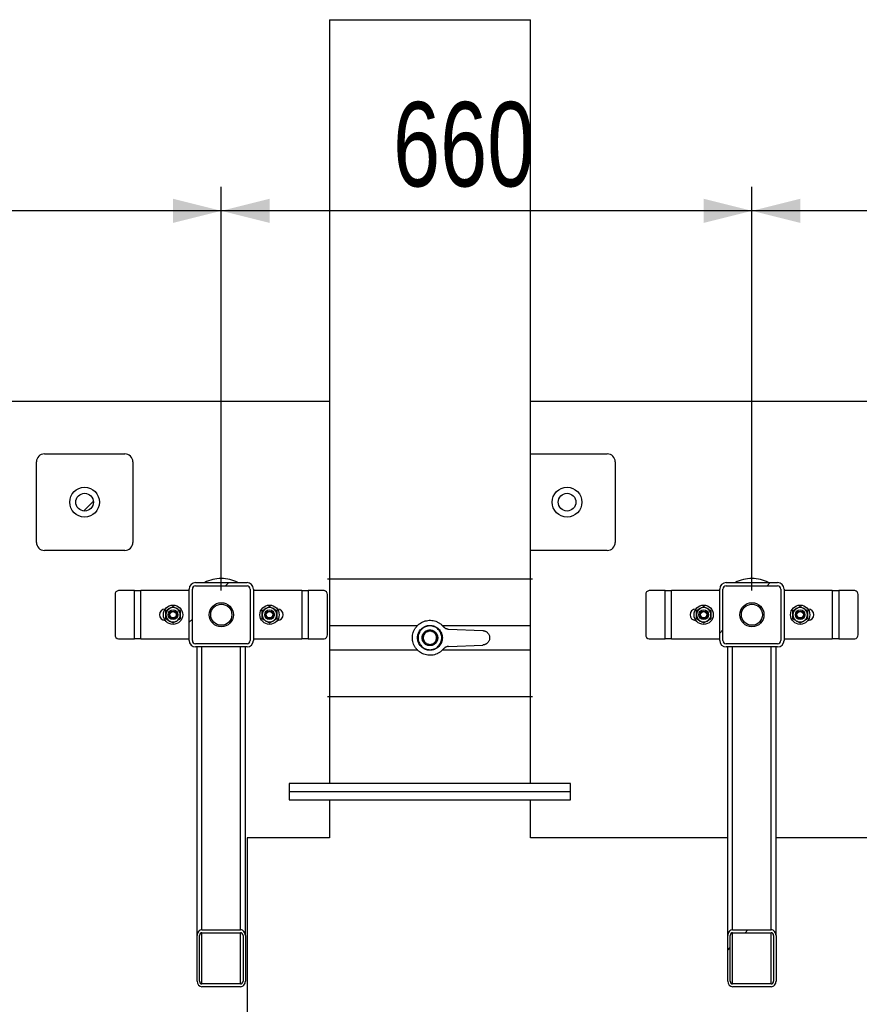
# Model space of a CAD drawing. Header units: millimetres. Extents: x 5 to 589, y 5 to 450.
# Tile 23 of 91: x 350 to 385, y 121 to 162. Entities that reach past the tile are written whole.
import ezdxf

# ---------------------------------------------------------------- set-up
doc = ezdxf.new("R2010")
doc.units = ezdxf.units.MM
doc.layers.add('COTES', color=1, linetype='Continuous')
doc.layers.add('TRAIT-FINS', color=9, linetype='Continuous')
doc.layers.add('TRAIT-FORT', color=4, linetype='Continuous', lineweight=25)
doc.styles.add('SLDTEXTSTYLE0', font='TXT', dxfattribs={"width": 0.75})
doc.dimstyles.new('SLDDIMSTYLE1', dxfattribs={"dimtxt": 3.5, "dimasz": 2, "dimexe": 0, "dimexo": 0.0625, "dimgap": 0.875, "dimtad": 1, "dimlfac": 30, "dimrnd": 1e-09, "dimzin": 12, "dimdsep": 46, "dimtxsty": 'SLDTEXTSTYLE0', "dimsah": 1, "dimcen": 0.09, "dimadec": 0, "dimazin": 3, "dimtfac": 1, "dimtofl": 0, "dimtmove": 0, "dimatfit": 3, "dimfxl": 1, "dimfrac": 2, "dimtolj": 1, "dimtzin": 12, "dimarcsym": 0})
pattern_1 = [(45, (0, 0), (-13.4704, 13.4704), []), (45, (4.49, 2e-323), (-13.4704, 13.4704), []), (45, (8.98, 4e-323), (-13.4704, 13.4704), []), (45, (13.47, 6e-323), (-13.4704, 13.4704), [])]

# ---------------------------------------------------------------- blocks, each defined once
blk = doc.blocks.new('_D_16')
at = {"layer": 'COTES', "color": 1, "transparency": 16777216}
for p, q in [((328.638, 138.266), (328.638, 155.01)), ((358.305, 138.266), (358.305, 155.01)), ((358.305, 154.01), (328.638, 154.01))]:
    blk.add_line(p, q, dxfattribs=at)
for points in [[(328.638, 154.01), (330.638, 153.51), (330.638, 154.51)], [(358.305, 154.01), (356.305, 154.51), (356.305, 153.51)]]:
    blk.add_solid(points, dxfattribs=at)
at = {"layer": 'COTES', "color": 1, "transparency": 16777216, "insert": (339.592, 158.522), "char_height": 3.5, "attachment_point": 1, "style": 'SLDTEXTSTYLE0'}
blk.add_mtext('890', dxfattribs=at)
blk = doc.blocks.new('_D_17')
at = {"layer": 'COTES', "color": 1, "transparency": 16777216}
for p, q in [((358.305, 138.266), (358.305, 155.01)), ((380.305, 138.266), (380.305, 155.01)), ((380.305, 154.01), (358.305, 154.01))]:
    blk.add_line(p, q, dxfattribs=at)
for points in [[(358.305, 154.01), (360.305, 153.51), (360.305, 154.51)], [(380.305, 154.01), (378.305, 154.51), (378.305, 153.51)]]:
    blk.add_solid(points, dxfattribs=at)
at = {"layer": 'COTES', "color": 1, "transparency": 16777216, "insert": (365.426, 158.522), "char_height": 3.5, "attachment_point": 1, "style": 'SLDTEXTSTYLE0'}
blk.add_mtext('660', dxfattribs=at)
blk = doc.blocks.new('_D_18')
at = {"layer": 'COTES', "color": 1, "transparency": 16777216}
for p, q in [((380.305, 138.266), (380.305, 155.01)), ((398.638, 139.433), (398.638, 155.01)), ((398.638, 154.01), (380.305, 154.01))]:
    blk.add_line(p, q, dxfattribs=at)
for points in [[(380.305, 154.01), (382.305, 153.51), (382.305, 154.51)], [(398.638, 154.01), (396.638, 154.51), (396.638, 153.51)]]:
    blk.add_solid(points, dxfattribs=at)
at = {"layer": 'COTES', "color": 1, "transparency": 16777216, "insert": (385.592, 158.522), "char_height": 3.5, "attachment_point": 1, "style": 'SLDTEXTSTYLE0'}
blk.add_mtext('550', dxfattribs=at)

msp = doc.modelspace()

# ---------------------------------------------------------------- hatches: boundary and pattern name
at = {"layer": 'TRAIT-FINS'}
h = msp.add_hatch(dxfattribs=at)
h.set_pattern_fill('ANSI31', color=9, style=0)
edge = h.paths.add_edge_path(flags=0)
edge.add_arc((352.63808, 141.93261), 0.36667, 0, 360)
h = msp.add_hatch(dxfattribs=at)
h.set_pattern_fill('ANSI31', color=9, style=0)
edge = h.paths.add_edge_path(flags=0)
edge.add_arc((352.63808, 141.93261), 0.36667, 0, 360)
h = msp.add_hatch(dxfattribs=at)
h.set_pattern_fill('ANSI31', color=9, style=0)
edge = h.paths.add_edge_path(flags=0)
edge.add_arc((372.63808, 141.93261), 0.36667, 0, 360)
h = msp.add_hatch(dxfattribs=at)
h.set_pattern_fill('ANSI31', color=9, style=0)
edge = h.paths.add_edge_path(flags=0)
edge.add_arc((372.63808, 141.93261), 0.36667, 0, 360)
h = msp.add_hatch(dxfattribs=at)
h.set_pattern_fill('DIN 201 ACIER ET FONTE', color=9, style=0, pattern_type=2)
h.set_pattern_definition(pattern_1)
edge = h.paths.add_edge_path(flags=0)
edge.add_arc((357.23808, 138.33261), 0.26667, 90, 180)
edge.add_line((356.97142, 138.33261), (356.97142, 136.19927))
edge.add_arc((357.23808, 136.19927), 0.26667, 180, 270)
edge.add_line((357.23808, 135.93261), (359.37142, 135.93261))
edge.add_arc((359.37142, 136.19927), 0.26667, 270, 360)
edge.add_line((359.63808, 136.19927), (359.63808, 138.33261))
edge.add_arc((359.37142, 138.33261), 0.26667, 0, 90)
edge.add_line((359.37142, 138.59927), (357.23808, 138.59927))
edge = h.paths.add_edge_path(flags=0)
edge.add_line((357.10475, 136.19927), (357.10475, 138.33261))
edge.add_arc((357.23808, 138.33261), 0.13333, 90, 180, ccw=False)
edge.add_line((357.23808, 138.46594), (359.37142, 138.46594))
edge.add_arc((359.37142, 138.33261), 0.13333, 0, 90, ccw=False)
edge.add_line((359.50475, 138.33261), (359.50475, 136.19927))
edge.add_arc((359.37142, 136.19927), 0.13333, 270, 360, ccw=False)
edge.add_line((359.37142, 136.06594), (357.23808, 136.06594))
edge.add_arc((357.23808, 136.19927), 0.13333, 180, 270, ccw=False)
h = msp.add_hatch(dxfattribs=at)
h.set_pattern_fill('DIN 201 ACIER ET FONTE', color=9, style=0, pattern_type=2)
h.set_pattern_definition(pattern_1)
edge = h.paths.add_edge_path(flags=0)
edge.add_arc((379.23808, 138.33261), 0.26667, 90, 180)
edge.add_line((378.97142, 138.33261), (378.97142, 136.19927))
edge.add_arc((379.23808, 136.19927), 0.26667, 180, 270)
edge.add_line((379.23808, 135.93261), (381.37142, 135.93261))
edge.add_arc((381.37142, 136.19927), 0.26667, 270, 360)
edge.add_line((381.63808, 136.19927), (381.63808, 138.33261))
edge.add_arc((381.37142, 138.33261), 0.26667, 0, 90)
edge.add_line((381.37142, 138.59927), (379.23808, 138.59927))
edge = h.paths.add_edge_path(flags=0)
edge.add_line((379.10475, 136.19927), (379.10475, 138.33261))
edge.add_arc((379.23808, 138.33261), 0.13333, 90, 180, ccw=False)
edge.add_line((379.23808, 138.46594), (381.37142, 138.46594))
edge.add_arc((381.37142, 138.33261), 0.13333, 0, 90, ccw=False)
edge.add_line((381.50475, 138.33261), (381.50475, 136.19927))
edge.add_arc((381.37142, 136.19927), 0.13333, 270, 360, ccw=False)
edge.add_line((381.37142, 136.06594), (379.23808, 136.06594))
edge.add_arc((379.23808, 136.19927), 0.13333, 180, 270, ccw=False)
h = msp.add_hatch(dxfattribs=at)
h.set_pattern_fill('DIN 201 ACIER ET FONTE', color=9, style=0, pattern_type=2)
h.set_pattern_definition(pattern_1)
edge = h.paths.add_edge_path(flags=0)
edge.add_ellipse((357.50475, 122.08093), major_axis=(0, 0.23584), ratio=0.8480481, start_angle=90, end_angle=180)
edge.add_line((357.50475, 121.8451), (359.10475, 121.8451))
edge.add_ellipse((359.10475, 122.08093), major_axis=(0, 0.23584), ratio=0.8480481, start_angle=180, end_angle=270)
edge.add_line((359.30475, 122.08093), (359.30475, 123.96762))
edge.add_ellipse((359.10475, 123.96762), major_axis=(0, 0.23584), ratio=0.8480481, start_angle=270, end_angle=360)
edge.add_line((359.10475, 124.20346), (357.50475, 124.20346))
edge.add_ellipse((357.50475, 123.96762), major_axis=(0, 0.23584), ratio=0.8480481, start_angle=360, end_angle=450)
edge.add_line((357.30475, 123.96762), (357.30475, 122.08093))
edge = h.paths.add_edge_path(flags=0)
edge.add_line((359.20475, 123.96762), (359.20475, 122.08093))
edge.add_ellipse((359.10475, 122.08093), major_axis=(0, 0.11792), ratio=0.8480481, start_angle=180, end_angle=270, ccw=False)
edge.add_line((359.10475, 121.96302), (357.50475, 121.96302))
edge.add_ellipse((357.50475, 122.08093), major_axis=(0, 0.11792), ratio=0.8480481, start_angle=90, end_angle=180, ccw=False)
edge.add_line((357.40475, 122.08093), (357.40475, 123.96762))
edge.add_ellipse((357.50475, 123.96762), major_axis=(0, 0.11792), ratio=0.8480481, start_angle=0, end_angle=90, ccw=False)
edge.add_line((357.50475, 124.08554), (359.10475, 124.08554))
edge.add_ellipse((359.10475, 123.96762), major_axis=(0, 0.11792), ratio=0.8480481, start_angle=270, end_angle=360, ccw=False)
h = msp.add_hatch(dxfattribs=at)
h.set_pattern_fill('DIN 201 ACIER ET FONTE', color=9, style=0, pattern_type=2)
h.set_pattern_definition(pattern_1)
edge = h.paths.add_edge_path(flags=0)
edge.add_ellipse((379.50475, 122.08093), major_axis=(0, 0.23584), ratio=0.8480481, start_angle=90, end_angle=180)
edge.add_line((379.50475, 121.8451), (381.10475, 121.8451))
edge.add_ellipse((381.10475, 122.08093), major_axis=(0, 0.23584), ratio=0.8480481, start_angle=180, end_angle=270)
edge.add_line((381.30475, 122.08093), (381.30475, 123.96762))
edge.add_ellipse((381.10475, 123.96762), major_axis=(0, 0.23584), ratio=0.8480481, start_angle=270, end_angle=360)
edge.add_line((381.10475, 124.20346), (379.50475, 124.20346))
edge.add_ellipse((379.50475, 123.96762), major_axis=(0, 0.23584), ratio=0.8480481, start_angle=360, end_angle=450)
edge.add_line((379.30475, 123.96762), (379.30475, 122.08093))
edge = h.paths.add_edge_path(flags=0)
edge.add_line((381.20475, 123.96762), (381.20475, 122.08093))
edge.add_ellipse((381.10475, 122.08093), major_axis=(0, 0.11792), ratio=0.8480481, start_angle=180, end_angle=270, ccw=False)
edge.add_line((381.10475, 121.96302), (379.50475, 121.96302))
edge.add_ellipse((379.50475, 122.08093), major_axis=(0, 0.11792), ratio=0.8480481, start_angle=90, end_angle=180, ccw=False)
edge.add_line((379.40475, 122.08093), (379.40475, 123.96762))
edge.add_ellipse((379.50475, 123.96762), major_axis=(0, 0.11792), ratio=0.8480481, start_angle=0, end_angle=90, ccw=False)
edge.add_line((379.50475, 124.08554), (381.10475, 124.08554))
edge.add_ellipse((381.10475, 123.96762), major_axis=(0, 0.11792), ratio=0.8480481, start_angle=270, end_angle=360, ccw=False)

# ---------------------------------------------------------------- linework, layer by layer
at = {"layer": 'TRAIT-FORT', "color": 4, "linetype": 'Continuous', "lineweight": 25}
for p, q in [((362.78808, 161.93261), (362.78808, 130.26594)), ((362.78808, 161.93261), (371.12141, 161.93261)), ((371.12141, 130.26594), (371.12141, 161.93261)), ((362.78808, 146.1035), (311.97808, 146.1035)), ((396.49041, 146.1035), (371.12141, 146.1035)), ((350.97142, 143.93261), (354.30475, 143.93261)), ((371.12141, 143.93261), (374.30475, 143.93261)), ((350.63808, 140.26594), (350.63808, 143.59927)), ((354.63808, 143.59927), (354.63808, 140.26594)), ((374.63808, 143.59927), (374.63808, 140.26594)), ((354.30475, 139.93261), (350.97142, 139.93261)), ((374.30475, 139.93261), (371.12141, 139.93261)), ((357.23808, 138.59927), (359.37142, 138.59927)), ((357.23808, 138.46594), (359.37142, 138.46594)), ((379.23808, 138.59927), (381.37142, 138.59927)), ((379.23808, 138.46594), (381.37142, 138.46594)), ((353.9006, 138.09927), (353.9006, 136.43261)), ((354.70475, 138.26594), (354.04494, 138.26594)), ((354.70475, 136.26594), (354.70475, 138.26594)), ((354.70475, 138.26594), (354.97142, 138.26594)), ((354.97142, 136.26594), (354.97142, 138.26594)), ((356.97142, 138.26594), (354.97142, 138.26594)), ((356.97142, 136.19927), (356.97142, 138.33261)), ((357.10475, 136.19927), (357.10475, 138.33261)), ((359.50475, 138.33261), (359.50475, 136.19927)), ((359.63808, 138.33261), (359.63808, 136.19927)), ((361.63808, 138.26594), (359.63808, 138.26594)), ((361.63808, 138.26594), (361.63808, 136.26594)), ((361.63808, 138.26594), (361.90475, 138.26594)), ((361.90475, 138.26594), (361.90475, 136.26594)), ((362.56456, 138.26594), (361.90475, 138.26594)), ((362.70889, 136.43261), (362.70889, 138.09927)), ((375.9006, 138.09927), (375.9006, 136.43261)), ((376.70475, 138.26594), (376.04494, 138.26594)), ((376.70475, 136.26594), (376.70475, 138.26594)), ((376.70475, 138.26594), (376.97142, 138.26594)), ((376.97142, 136.26594), (376.97142, 138.26594)), ((378.97142, 138.26594), (376.97142, 138.26594)), ((378.97142, 136.19927), (378.97142, 138.33261)), ((379.10475, 136.19927), (379.10475, 138.33261)), ((381.50475, 138.33261), (381.50475, 136.19927)), ((381.63808, 138.33261), (381.63808, 136.19927)), ((383.63808, 138.26594), (381.63808, 138.26594)), ((383.63808, 138.26594), (383.63808, 136.26594)), ((383.63808, 138.26594), (383.90475, 138.26594)), ((383.90475, 138.26594), (383.90475, 136.26594)), ((384.56456, 138.26594), (383.90475, 138.26594)), ((384.70889, 136.43261), (384.70889, 138.09927)), ((355.97986, 137.49927), (355.97142, 137.49927)), ((360.63808, 137.49927), (360.62964, 137.49927)), ((377.97986, 137.49927), (377.97142, 137.49927)), ((382.63808, 137.49927), (382.62964, 137.49927)), ((355.97142, 137.03261), (355.97986, 137.03261)), ((360.62964, 137.03261), (360.63808, 137.03261)), ((377.97142, 137.03261), (377.97986, 137.03261)), ((382.62964, 137.03261), (382.63808, 137.03261)), ((366.66898, 136.39317), (366.69564, 136.39317)), ((367.21385, 136.39317), (367.24052, 136.39317)), ((367.72575, 136.67051), (369.14264, 136.60956)), ((354.04494, 136.26594), (354.70475, 136.26594)), ((354.97142, 136.26594), (354.70475, 136.26594)), ((354.97142, 136.26594), (356.97142, 136.26594)), ((359.37142, 136.06594), (357.23808, 136.06594)), ((359.37142, 135.93261), (357.23808, 135.93261)), ((357.30475, 123.96762), (357.30475, 135.93261)), ((357.50475, 124.20346), (357.50475, 135.93261)), ((359.10475, 124.20346), (359.10475, 135.93261)), ((359.30475, 123.96762), (359.30475, 135.93261)), ((359.63808, 136.26594), (361.63808, 136.26594)), ((361.90475, 136.26594), (361.63808, 136.26594)), ((361.90475, 136.26594), (362.56456, 136.26594)), ((366.69564, 136.2265), (366.66898, 136.2265)), ((367.24052, 136.2265), (367.21385, 136.2265)), ((367.72575, 135.94915), (369.14264, 136.01011)), ((376.04494, 136.26594), (376.70475, 136.26594)), ((376.97142, 136.26594), (376.70475, 136.26594)), ((376.97142, 136.26594), (378.97142, 136.26594)), ((381.37142, 136.06594), (379.23808, 136.06594)), ((381.37142, 135.93261), (379.23808, 135.93261)), ((379.30475, 123.96762), (379.30475, 135.93261)), ((379.50475, 124.20346), (379.50475, 135.93261)), ((381.10475, 124.20346), (381.10475, 135.93261)), ((381.30475, 123.96762), (381.30475, 135.93261)), ((381.63808, 136.26594), (383.63808, 136.26594)), ((383.90475, 136.26594), (383.63808, 136.26594)), ((383.90475, 136.26594), (384.56456, 136.26594)), ((361.12141, 130.26594), (361.12141, 129.93261)), ((366.95475, 130.26594), (361.12141, 130.26594)), ((372.78808, 130.26594), (366.95475, 130.26594)), ((372.78808, 129.93261), (372.78808, 130.26594)), ((361.12141, 129.93261), (361.12141, 129.59927)), ((361.12141, 129.93261), (366.95475, 129.93261)), ((366.95475, 129.93261), (372.78808, 129.93261)), ((372.78808, 129.59927), (372.78808, 129.93261)), ((361.12141, 129.59927), (366.95475, 129.59927)), ((362.78808, 129.59927), (362.78808, 128.01594)), ((366.95475, 129.59927), (372.78808, 129.59927)), ((371.12141, 128.01594), (371.12141, 129.59927)), ((362.78808, 128.01594), (359.37141, 128.01594)), ((359.37141, 128.01594), (359.37141, 116.18261)), ((379.30475, 128.01594), (371.12141, 128.01594)), ((397.63808, 128.01594), (381.30475, 128.01594)), ((357.50475, 124.20346), (359.10475, 124.20346)), ((357.50475, 124.08554), (359.10475, 124.08554)), ((357.50475, 121.96302), (357.50475, 124.08554)), ((359.10475, 121.96302), (359.10475, 124.08554)), ((379.50475, 124.20346), (381.10475, 124.20346)), ((379.50475, 124.08554), (381.10475, 124.08554)), ((379.50475, 121.96302), (379.50475, 124.08554)), ((381.10475, 121.96302), (381.10475, 124.08554)), ((357.30475, 122.08093), (357.30475, 123.96762)), ((357.40475, 122.08093), (357.40475, 123.96762)), ((359.20475, 123.96762), (359.20475, 122.08093)), ((359.30475, 123.96762), (359.30475, 122.08093)), ((379.30475, 122.08093), (379.30475, 123.96762)), ((379.40475, 122.08093), (379.40475, 123.96762)), ((381.20475, 123.96762), (381.20475, 122.08093)), ((381.30475, 123.96762), (381.30475, 122.08093)), ((359.10475, 121.96302), (357.50475, 121.96302)), ((359.10475, 121.8451), (357.50475, 121.8451)), ((381.10475, 121.96302), (379.50475, 121.96302)), ((381.10475, 121.8451), (379.50475, 121.8451))]:
    msp.add_line(p, q, dxfattribs=at)
for centre, radius in [((352.63808, 141.93261), 0.61667), ((372.63808, 141.93261), 0.61667), ((352.63808, 141.93261), 0.36667), ((372.63808, 141.93261), 0.36667), ((356.30475, 137.26594), 0.4), ((358.30475, 137.26594), 0.5), ((358.30475, 137.26594), 0.43685), ((360.30475, 137.26594), 0.4), ((378.30475, 137.26594), 0.4), ((380.30475, 137.26594), 0.5), ((380.30475, 137.26594), 0.43685), ((382.30475, 137.26594), 0.4), ((356.30475, 137.26594), 0.2), ((356.30475, 137.26594), 0.15), ((356.30475, 137.26594), 0.13333), ((360.30475, 137.26594), 0.2), ((360.30475, 137.26594), 0.15), ((360.30475, 137.26594), 0.13333), ((378.30475, 137.26594), 0.2), ((378.30475, 137.26594), 0.15), ((378.30475, 137.26594), 0.13333), ((382.30475, 137.26594), 0.2), ((382.30475, 137.26594), 0.15), ((382.30475, 137.26594), 0.13333)]:
    msp.add_circle(centre, radius, dxfattribs=at)
for centre, radius, start, end in [((350.97142, 143.59927), 0.33333, 90, 180), ((354.30475, 143.59927), 0.33333, 0, 90), ((374.30475, 143.59927), 0.33333, 0, 90), ((350.97142, 140.26594), 0.33333, 180, 270), ((354.30475, 140.26594), 0.33333, 270, 0), ((374.30475, 140.26594), 0.33333, 270, 0), ((357.23808, 138.33261), 0.26667, 90, 180), ((357.23808, 138.33261), 0.13333, 90, 180), ((358.30475, 137.26594), 1.5, 90, 117.266044), ((358.30475, 137.26594), 1.5, 62.733956, 90), ((359.37142, 138.33261), 0.26667, 0, 90), ((359.37142, 138.33261), 0.13333, 0, 90), ((379.23808, 138.33261), 0.26667, 90, 180), ((379.23808, 138.33261), 0.13333, 90, 180), ((380.30475, 137.26594), 1.5, 90, 117.266044), ((380.30475, 137.26594), 1.5, 62.733956, 90), ((381.37142, 138.33261), 0.26667, 0, 90), ((381.37142, 138.33261), 0.13333, 0, 90), ((354.05697, 138.10969), 0.15671, 94.40195, 183.811261), ((362.55253, 138.10969), 0.15671, 356.188739, 85.59805), ((376.05697, 138.10969), 0.15671, 94.40195, 183.811261), ((384.55253, 138.10969), 0.15671, 356.188739, 85.59805), ((356.30475, 137.26594), 0.3, 60, 120), ((360.30475, 137.26594), 0.3, 60, 120), ((378.30475, 137.26594), 0.3, 60, 120), ((382.30475, 137.26594), 0.3, 60, 120), ((355.97142, 137.26594), 0.23333, 90, 270), ((356.30475, 137.26594), 0.3, 120, 180), ((356.30475, 137.26594), 0.3, 180, 240), ((356.30475, 137.26594), 0.3, 360, 60), ((356.30475, 137.26594), 0.3, 300, 360), ((360.30475, 137.26594), 0.3, 120, 180), ((360.30475, 137.26594), 0.3, 180, 240), ((360.30475, 137.26594), 0.3, 360, 60), ((360.30475, 137.26594), 0.3, 300, 360), ((360.63808, 137.26594), 0.23333, 270, 90), ((377.97142, 137.26594), 0.23333, 90, 270), ((378.30475, 137.26594), 0.3, 120, 180), ((378.30475, 137.26594), 0.3, 180, 240), ((378.30475, 137.26594), 0.3, 360, 60), ((378.30475, 137.26594), 0.3, 300, 360), ((382.30475, 137.26594), 0.3, 120, 180), ((382.30475, 137.26594), 0.3, 180, 240), ((382.30475, 137.26594), 0.3, 360, 60), ((382.30475, 137.26594), 0.3, 300, 360), ((382.63808, 137.26594), 0.23333, 270, 90), ((356.30475, 137.26594), 0.3, 240, 300), ((360.30475, 137.26594), 0.3, 240, 300), ((378.30475, 137.26594), 0.3, 240, 300), ((382.30475, 137.26594), 0.3, 240, 300), ((354.05697, 136.42219), 0.15671, 176.188739, 265.59805), ((362.55253, 136.42219), 0.15671, 274.40195, 3.811261), ((376.05697, 136.42219), 0.15671, 176.188739, 265.59805), ((384.55253, 136.42219), 0.15671, 274.40195, 3.811261), ((357.23808, 136.19927), 0.26667, 180, 270), ((357.23808, 136.19927), 0.13333, 180, 270), ((359.37142, 136.19927), 0.13333, 270, 0), ((359.37142, 136.19927), 0.26667, 270, 0), ((379.23808, 136.19927), 0.26667, 180, 270), ((379.23808, 136.19927), 0.13333, 180, 270), ((381.37142, 136.19927), 0.26667, 270, 0), ((381.37142, 136.19927), 0.13333, 270, 0)]:
    msp.add_arc(centre, radius, start, end, dxfattribs=at)
for centre, major_axis, start_param, end_param in [((357.50475, 123.96762), (0, 0.23584), 0, 1.57079633), ((357.50475, 123.96762), (0, 0.11792), 0, 1.57079633), ((359.10475, 123.96762), (0, 0.23584), 4.71238898, 6.28318531), ((359.10475, 123.96762), (0, 0.11792), 4.71238898, 6.28318531), ((379.50475, 123.96762), (0, 0.23584), 0, 1.57079633), ((379.50475, 123.96762), (0, 0.11792), 0, 1.57079633), ((381.10475, 123.96762), (0, 0.23584), 4.71238898, 6.28318531), ((381.10475, 123.96762), (0, 0.11792), 4.71238898, 6.28318531), ((357.50475, 122.08093), (0, 0.23584), 1.57079633, 3.14159265), ((357.50475, 122.08093), (0, 0.11792), 1.57079633, 3.14159265), ((359.10475, 122.08093), (0, 0.11792), 3.14159265, 4.71238898), ((359.10475, 122.08093), (0, 0.23584), 3.14159265, 4.71238898), ((379.50475, 122.08093), (0, 0.23584), 1.57079633, 3.14159265), ((379.50475, 122.08093), (0, 0.11792), 1.57079633, 3.14159265), ((381.10475, 122.08093), (0, 0.23584), 3.14159265, 4.71238898), ((381.10475, 122.08093), (0, 0.11792), 3.14159265, 4.71238898)]:
    msp.add_ellipse(centre, major_axis=major_axis, ratio=0.8480481, start_param=start_param, end_param=end_param, dxfattribs=at)
for points, knots in [([(362.70475, 138.75983), (362.70687, 138.75983), (362.71117, 138.75983), (362.74655, 138.75983), (362.80477, 138.75983), (362.88908, 138.75983), (362.99357, 138.75983), (363.11387, 138.75983), (363.24549, 138.75983), (363.4205, 138.75983), (363.64987, 138.75983), (363.91145, 138.75983), (364.16139, 138.75983), (364.38849, 138.75983), (364.62644, 138.75983), (364.87351, 138.75983), (365.12791, 138.75983), (365.42993, 138.75983), (365.78019, 138.75983), (366.17641, 138.75983), (366.56806, 138.75983), (366.92927, 138.75983), (367.26322, 138.75983), (367.57508, 138.75983), (367.89069, 138.75983), (368.20744, 138.75983), (368.50507, 138.75983), (368.78158, 138.75983), (369.03598, 138.75983), (369.32459, 138.75983), (369.63888, 138.75983), (369.92901, 138.75983), (370.16228, 138.75983), (370.34669, 138.75983), (370.51418, 138.75983), (370.664, 138.75983), (370.79561, 138.75983), (370.92705, 138.75983), (371.04599, 138.75983), (371.13991, 138.75983), (371.19088, 138.75983), (371.20933, 138.75983), (371.20475, 138.75983), (371.20475, 138.75983)], [0, 0, 0, 0, 0.02290999, 0.04640284, 0.07044201, 0.09498727, 0.11999344, 0.14126484, 0.1627109, 0.18431945, 0.21707146, 0.24999861, 0.27195271, 0.2938555, 0.31569399, 0.33730136, 0.35874744, 0.38002, 0.41127569, 0.44175765, 0.47136017, 0.49999867, 0.52290999, 0.54640284, 0.57044201, 0.59498727, 0.61999344, 0.64126484, 0.6627109, 0.68431945, 0.71707146, 0.74999861, 0.77195271, 0.7938555, 0.81569399, 0.83730136, 0.85874744, 0.88002, 0.91127569, 0.94175765, 0.97136017, 0.99999867, 1, 1, 1, 1]), ([(356.15475, 137.52575), (356.17592, 137.53797), (356.2188, 137.56273), (356.26859, 137.59147), (356.29692, 137.60783), (356.30475, 137.61235)], [0, 0, 0, 0, 0.413688, 0.83802774, 1, 1, 1, 1]), ([(356.30475, 137.61235), (356.32878, 137.59847), (356.37751, 137.57034), (356.42877, 137.54074), (356.45475, 137.52575)], [0, 0, 0, 0, 0.49324437, 1, 1, 1, 1]), ([(360.15475, 137.52575), (360.17592, 137.53797), (360.2188, 137.56273), (360.26859, 137.59147), (360.29692, 137.60783), (360.30475, 137.61235)], [0, 0, 0, 0, 0.413688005, 0.838027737, 1, 1, 1, 1]), ([(360.30475, 137.61235), (360.32878, 137.59847), (360.37751, 137.57034), (360.42877, 137.54074), (360.45475, 137.52575)], [0, 0, 0, 0, 0.49324437, 1, 1, 1, 1]), ([(378.15475, 137.52575), (378.17592, 137.53797), (378.2188, 137.56273), (378.26859, 137.59147), (378.29692, 137.60783), (378.30475, 137.61235)], [0, 0, 0, 0, 0.413688, 0.83802774, 1, 1, 1, 1]), ([(378.30475, 137.61235), (378.32878, 137.59847), (378.37751, 137.57034), (378.42877, 137.54074), (378.45475, 137.52575)], [0, 0, 0, 0, 0.49324437, 1, 1, 1, 1]), ([(382.15475, 137.52575), (382.17592, 137.53797), (382.2188, 137.56273), (382.26859, 137.59147), (382.29692, 137.60783), (382.30475, 137.61235)], [0, 0, 0, 0, 0.413688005, 0.838027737, 1, 1, 1, 1]), ([(382.30475, 137.61235), (382.32878, 137.59847), (382.37751, 137.57034), (382.42877, 137.54074), (382.45475, 137.52575)], [0, 0, 0, 0, 0.49324437, 1, 1, 1, 1]), ([(356.00475, 137.43914), (356.02878, 137.45302), (356.07751, 137.48115), (356.12877, 137.51075), (356.15475, 137.52575)], [0, 0, 0, 0, 0.49324437, 1, 1, 1, 1]), ([(356.00475, 137.26594), (356.00475, 137.29038), (356.00475, 137.3399), (356.00475, 137.39739), (356.00475, 137.43011), (356.00475, 137.43914)], [0, 0, 0, 0, 0.413688, 0.83802774, 1, 1, 1, 1]), ([(356.00475, 137.09273), (356.00475, 137.12049), (356.00475, 137.17675), (356.00475, 137.23594), (356.00475, 137.26594)], [0, 0, 0, 0, 0.493244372, 1, 1, 1, 1]), ([(356.45475, 137.52575), (356.47592, 137.51352), (356.5188, 137.48876), (356.56859, 137.46002), (356.59692, 137.44366), (356.60475, 137.43914)], [0, 0, 0, 0, 0.413688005, 0.838027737, 1, 1, 1, 1]), ([(356.60475, 137.43914), (356.60475, 137.41139), (356.60475, 137.35513), (356.60475, 137.29593), (356.60475, 137.26594)], [0, 0, 0, 0, 0.493244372, 1, 1, 1, 1]), ([(356.60475, 137.26594), (356.60475, 137.24149), (356.60475, 137.19197), (356.60475, 137.13448), (356.60475, 137.10177), (356.60475, 137.09273)], [0, 0, 0, 0, 0.413688, 0.83802774, 1, 1, 1, 1]), ([(360.00475, 137.43914), (360.02878, 137.45302), (360.07751, 137.48115), (360.12877, 137.51075), (360.15475, 137.52575)], [0, 0, 0, 0, 0.493244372, 1, 1, 1, 1]), ([(360.00475, 137.26594), (360.00475, 137.29038), (360.00475, 137.3399), (360.00475, 137.39739), (360.00475, 137.43011), (360.00475, 137.43914)], [0, 0, 0, 0, 0.413688, 0.83802774, 1, 1, 1, 1]), ([(360.00475, 137.09273), (360.00475, 137.12049), (360.00475, 137.17675), (360.00475, 137.23594), (360.00475, 137.26594)], [0, 0, 0, 0, 0.493244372, 1, 1, 1, 1]), ([(360.45475, 137.52575), (360.47592, 137.51352), (360.5188, 137.48876), (360.56859, 137.46002), (360.59692, 137.44366), (360.60475, 137.43914)], [0, 0, 0, 0, 0.413688, 0.83802774, 1, 1, 1, 1]), ([(360.60475, 137.43914), (360.60475, 137.41139), (360.60475, 137.35513), (360.60475, 137.29593), (360.60475, 137.26594)], [0, 0, 0, 0, 0.493244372, 1, 1, 1, 1]), ([(360.60475, 137.26594), (360.60475, 137.24149), (360.60475, 137.19197), (360.60475, 137.13448), (360.60475, 137.10177), (360.60475, 137.09273)], [0, 0, 0, 0, 0.413688, 0.83802774, 1, 1, 1, 1]), ([(378.00475, 137.43914), (378.02878, 137.45302), (378.07751, 137.48115), (378.12877, 137.51075), (378.15475, 137.52575)], [0, 0, 0, 0, 0.49324437, 1, 1, 1, 1]), ([(378.00475, 137.26594), (378.00475, 137.29038), (378.00475, 137.3399), (378.00475, 137.39739), (378.00475, 137.43011), (378.00475, 137.43914)], [0, 0, 0, 0, 0.413688, 0.83802774, 1, 1, 1, 1]), ([(378.00475, 137.09273), (378.00475, 137.12049), (378.00475, 137.17675), (378.00475, 137.23594), (378.00475, 137.26594)], [0, 0, 0, 0, 0.493244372, 1, 1, 1, 1]), ([(378.45475, 137.52575), (378.47592, 137.51352), (378.5188, 137.48876), (378.56859, 137.46002), (378.59692, 137.44366), (378.60475, 137.43914)], [0, 0, 0, 0, 0.413688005, 0.838027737, 1, 1, 1, 1]), ([(378.60475, 137.43914), (378.60475, 137.41139), (378.60475, 137.35513), (378.60475, 137.29593), (378.60475, 137.26594)], [0, 0, 0, 0, 0.493244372, 1, 1, 1, 1]), ([(378.60475, 137.26594), (378.60475, 137.24149), (378.60475, 137.19197), (378.60475, 137.13448), (378.60475, 137.10177), (378.60475, 137.09273)], [0, 0, 0, 0, 0.413688, 0.83802774, 1, 1, 1, 1]), ([(382.00475, 137.43914), (382.02878, 137.45302), (382.07751, 137.48115), (382.12877, 137.51075), (382.15475, 137.52575)], [0, 0, 0, 0, 0.493244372, 1, 1, 1, 1]), ([(382.00475, 137.26594), (382.00475, 137.29038), (382.00475, 137.3399), (382.00475, 137.39739), (382.00475, 137.43011), (382.00475, 137.43914)], [0, 0, 0, 0, 0.413688, 0.83802774, 1, 1, 1, 1]), ([(382.00475, 137.09273), (382.00475, 137.12049), (382.00475, 137.17675), (382.00475, 137.23594), (382.00475, 137.26594)], [0, 0, 0, 0, 0.493244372, 1, 1, 1, 1]), ([(382.45475, 137.52575), (382.47592, 137.51352), (382.5188, 137.48876), (382.56859, 137.46002), (382.59692, 137.44366), (382.60475, 137.43914)], [0, 0, 0, 0, 0.413688, 0.83802774, 1, 1, 1, 1]), ([(382.60475, 137.43914), (382.60475, 137.41139), (382.60475, 137.35513), (382.60475, 137.29593), (382.60475, 137.26594)], [0, 0, 0, 0, 0.493244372, 1, 1, 1, 1]), ([(382.60475, 137.26594), (382.60475, 137.24149), (382.60475, 137.19197), (382.60475, 137.13448), (382.60475, 137.10177), (382.60475, 137.09273)], [0, 0, 0, 0, 0.413688, 0.83802774, 1, 1, 1, 1]), ([(356.15475, 137.00613), (356.13358, 137.01835), (356.09069, 137.04311), (356.04091, 137.07186), (356.01258, 137.08821), (356.00475, 137.09273)], [0, 0, 0, 0, 0.413688, 0.83802774, 1, 1, 1, 1]), ([(356.30475, 136.91953), (356.28072, 136.9334), (356.23199, 136.96154), (356.18073, 136.99113), (356.15475, 137.00613)], [0, 0, 0, 0, 0.49324437, 1, 1, 1, 1]), ([(356.45475, 137.00613), (356.43358, 136.99391), (356.39069, 136.96915), (356.34091, 136.9404), (356.31258, 136.92405), (356.30475, 136.91953)], [0, 0, 0, 0, 0.413688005, 0.838027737, 1, 1, 1, 1]), ([(356.60475, 137.09273), (356.58072, 137.07886), (356.53199, 137.05073), (356.48073, 137.02113), (356.45475, 137.00613)], [0, 0, 0, 0, 0.49324437, 1, 1, 1, 1]), ([(360.15475, 137.00613), (360.13358, 137.01835), (360.09069, 137.04311), (360.04091, 137.07186), (360.01258, 137.08821), (360.00475, 137.09273)], [0, 0, 0, 0, 0.413688, 0.83802774, 1, 1, 1, 1]), ([(360.30475, 136.91953), (360.28072, 136.9334), (360.23199, 136.96154), (360.18073, 136.99113), (360.15475, 137.00613)], [0, 0, 0, 0, 0.49324437, 1, 1, 1, 1]), ([(360.45475, 137.00613), (360.43358, 136.99391), (360.39069, 136.96915), (360.34091, 136.9404), (360.31258, 136.92405), (360.30475, 136.91953)], [0, 0, 0, 0, 0.413688, 0.83802774, 1, 1, 1, 1]), ([(360.60475, 137.09273), (360.58072, 137.07886), (360.53199, 137.05073), (360.48073, 137.02113), (360.45475, 137.00613)], [0, 0, 0, 0, 0.49324437, 1, 1, 1, 1]), ([(362.78808, 136.8265), (362.79016, 136.8265), (362.79438, 136.8265), (362.82906, 136.8265), (362.88615, 136.8265), (362.9688, 136.8265), (363.07124, 136.8265), (363.18918, 136.8265), (363.31822, 136.8265), (363.4898, 136.8265), (363.71468, 136.8265), (363.97113, 136.8265), (364.21616, 136.8265), (364.43881, 136.8265), (364.67209, 136.8265), (364.91432, 136.8265), (365.16373, 136.8265), (365.4598, 136.8265), (365.80334, 136.8265), (366.14786, 136.8265), (366.36395, 136.8265), (366.44796, 136.8265)], [0, 0, 0, 0, 0.04968025, 0.1006245, 0.15275347, 0.20597988, 0.2602058, 0.30633283, 0.35283862, 0.39969679, 0.47071956, 0.5421221, 0.58972957, 0.63722579, 0.68458259, 0.73143816, 0.77794399, 0.82407359, 0.89185158, 0.95795172, 1, 1, 1, 1]), ([(367.50921, 135.84272), (367.50593, 135.83887), (367.49937, 135.83118), (367.48923, 135.81991), (367.47888, 135.80884), (367.4683, 135.79801), (367.4575, 135.78739), (367.44646, 135.77699), (367.42537, 135.75794), (367.3931, 135.73149), (367.34769, 135.69971), (367.29959, 135.67126), (367.23179, 135.63798), (367.14212, 135.60636), (367.03015, 135.58579), (366.9177, 135.58293), (366.80877, 135.59694), (366.70522, 135.62637), (366.60708, 135.67057), (366.51473, 135.73005), (366.43059, 135.80469), (366.35821, 135.89257), (366.30048, 135.9907), (366.25922, 136.09534), (366.23502, 136.20248), (366.22716, 136.30983), (366.23502, 136.41719), (366.25922, 136.52433), (366.30048, 136.62897), (366.35821, 136.7271), (366.43059, 136.81498), (366.51473, 136.88962), (366.60708, 136.94909), (366.70522, 136.9933), (366.80877, 137.02273), (366.9177, 137.03674), (367.03015, 137.03387), (367.14212, 137.0133), (367.23178, 136.98168), (367.29958, 136.94841), (367.34768, 136.91996), (367.3931, 136.88818), (367.4283, 136.85933), (367.45483, 136.83499), (367.47369, 136.81634), (367.4919, 136.79706), (367.50344, 136.78365), (367.50921, 136.77695)], [0, 0, 0, 0, 0.00428893, 0.00857336, 0.01285519, 0.01713627, 0.02141848, 0.02570371, 0.02999382, 0.04552092, 0.06105293, 0.07695886, 0.09286981, 0.12505463, 0.15723946, 0.1890323, 0.22006905, 0.25003661, 0.28000416, 0.31104092, 0.34283376, 0.37501858, 0.4072034, 0.43899624, 0.470033, 0.50000055, 0.52996811, 0.56100487, 0.59279771, 0.62498253, 0.65716735, 0.68896019, 0.71999695, 0.7499645, 0.77993206, 0.81096881, 0.84276165, 0.87494648, 0.9071313, 0.92303723, 0.93894818, 0.95447528, 0.97000729, 0.97750959, 0.98500244, 0.99249589, 1, 1, 1, 1]), ([(366.43941, 136.30983), (366.43941, 136.2784), (366.44535, 136.21366), (366.47297, 136.11761), (366.52081, 136.02525), (366.58776, 135.94284), (366.67017, 135.87589), (366.76253, 135.82805), (366.85857, 135.80044), (366.95475, 135.79162), (367.05092, 135.80044), (367.14697, 135.82805), (367.23933, 135.87589), (367.32174, 135.94284), (367.38869, 136.02525), (367.43653, 136.11761), (367.46414, 136.21366), (367.47296, 136.30983), (367.46414, 136.40601), (367.43653, 136.50205), (367.38869, 136.59441), (367.32174, 136.67682), (367.23933, 136.74377), (367.14697, 136.79161), (367.05092, 136.81923), (366.95475, 136.82805), (366.85857, 136.81923), (366.76253, 136.79161), (366.67017, 136.74377), (366.58776, 136.67682), (366.52081, 136.59441), (366.47297, 136.50205), (366.44535, 136.40601), (366.43941, 136.34126), (366.43941, 136.30983)], [0, 0, 0, 0, 0.02912901, 0.06000283, 0.0921602, 0.125, 0.1578398, 0.18999717, 0.22087099, 0.25, 0.27912901, 0.31000283, 0.3421602, 0.375, 0.4078398, 0.43999717, 0.47087099, 0.5, 0.52912901, 0.56000283, 0.5921602, 0.625, 0.6578398, 0.68999717, 0.72087099, 0.75, 0.77912901, 0.81000283, 0.8421602, 0.875, 0.9078398, 0.93999717, 0.97087099, 1, 1, 1, 1]), ([(366.46275, 136.30983), (366.46275, 136.33984), (366.46842, 136.40165), (366.49478, 136.49335), (366.54046, 136.58152), (366.60437, 136.66021), (366.68306, 136.72412), (366.77123, 136.7698), (366.86293, 136.79616), (366.95475, 136.80458), (367.04657, 136.79616), (367.13827, 136.7698), (367.22644, 136.72412), (367.30512, 136.66021), (367.36904, 136.58152), (367.41472, 136.49335), (367.44108, 136.40165), (367.4495, 136.30983), (367.44108, 136.21801), (367.41472, 136.12631), (367.36904, 136.03814), (367.30512, 135.95946), (367.22644, 135.89554), (367.13827, 135.84986), (367.04657, 135.8235), (366.95475, 135.81508), (366.86293, 135.8235), (366.77123, 135.84986), (366.68306, 135.89554), (366.60437, 135.95946), (366.54046, 136.03814), (366.49478, 136.12631), (366.46842, 136.21801), (366.46275, 136.27982), (366.46275, 136.30983)], [0, 0, 0, 0, 0.02912901, 0.06000283, 0.0921602, 0.125, 0.1578398, 0.18999717, 0.22087099, 0.25, 0.27912901, 0.31000283, 0.3421602, 0.375, 0.4078398, 0.43999717, 0.47087099, 0.5, 0.52912901, 0.56000283, 0.5921602, 0.625, 0.6578398, 0.68999717, 0.72087099, 0.75, 0.77912901, 0.81000283, 0.8421602, 0.875, 0.9078398, 0.93999717, 0.97087099, 1, 1, 1, 1]), ([(367.46085, 136.8265), (367.49393, 136.8265), (367.63136, 136.8265), (367.87222, 136.8265), (368.18291, 136.8265), (368.47467, 136.8265), (368.74576, 136.8265), (368.99517, 136.8265), (369.27812, 136.8265), (369.58625, 136.8265), (369.87069, 136.8265), (370.09939, 136.8265), (370.28018, 136.8265), (370.44438, 136.8265), (370.59127, 136.8265), (370.7203, 136.8265), (370.84916, 136.8265), (370.96577, 136.8265), (371.05785, 136.8265), (371.10782, 136.8265), (371.12591, 136.8265), (371.12141, 136.8265), (371.12141, 136.8265)], [0, 0, 0, 0, 0.01652478, 0.06864576, 0.12186402, 0.17608163, 0.2222016, 0.26870027, 0.31555127, 0.38656315, 0.45795476, 0.50555494, 0.55304389, 0.60039343, 0.64724183, 0.69374054, 0.73986307, 0.80763068, 0.8737207, 0.93790396, 0.99999707, 1, 1, 1, 1]), ([(367.50921, 136.77695), (367.51144, 136.77436), (367.51589, 136.76918), (367.52289, 136.76171), (367.53011, 136.75448), (367.53758, 136.7475), (367.5453, 136.74077), (367.55871, 136.72986), (367.57863, 136.71582), (367.60606, 136.70052), (367.63494, 136.68814), (367.65986, 136.68044), (367.68005, 136.67588), (367.69517, 136.67327), (367.71041, 136.6714), (367.72063, 136.67081), (367.72575, 136.67051)], [0, 0, 0, 0, 0.04129535, 0.0824984, 0.12365718, 0.16481986, 0.2060346, 0.24734938, 0.37364307, 0.50000726, 0.62630095, 0.75266515, 0.81456704, 0.87631507, 0.93807186, 1, 1, 1, 1]), ([(378.15475, 137.00613), (378.13358, 137.01835), (378.09069, 137.04311), (378.04091, 137.07186), (378.01258, 137.08821), (378.00475, 137.09273)], [0, 0, 0, 0, 0.413688, 0.83802774, 1, 1, 1, 1]), ([(378.30475, 136.91953), (378.28072, 136.9334), (378.23199, 136.96154), (378.18073, 136.99113), (378.15475, 137.00613)], [0, 0, 0, 0, 0.49324437, 1, 1, 1, 1]), ([(378.45475, 137.00613), (378.43358, 136.99391), (378.39069, 136.96915), (378.34091, 136.9404), (378.31258, 136.92405), (378.30475, 136.91953)], [0, 0, 0, 0, 0.413688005, 0.838027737, 1, 1, 1, 1]), ([(378.60475, 137.09273), (378.58072, 137.07886), (378.53199, 137.05073), (378.48073, 137.02113), (378.45475, 137.00613)], [0, 0, 0, 0, 0.49324437, 1, 1, 1, 1]), ([(382.15475, 137.00613), (382.13358, 137.01835), (382.09069, 137.04311), (382.04091, 137.07186), (382.01258, 137.08821), (382.00475, 137.09273)], [0, 0, 0, 0, 0.413688, 0.83802774, 1, 1, 1, 1]), ([(382.30475, 136.91953), (382.28072, 136.9334), (382.23199, 136.96154), (382.18073, 136.99113), (382.15475, 137.00613)], [0, 0, 0, 0, 0.49324437, 1, 1, 1, 1]), ([(382.45475, 137.00613), (382.43358, 136.99391), (382.39069, 136.96915), (382.34091, 136.9404), (382.31258, 136.92405), (382.30475, 136.91953)], [0, 0, 0, 0, 0.413688, 0.83802774, 1, 1, 1, 1]), ([(382.60475, 137.09273), (382.58072, 137.07886), (382.53199, 137.05073), (382.48073, 137.02113), (382.45475, 137.00613)], [0, 0, 0, 0, 0.49324437, 1, 1, 1, 1]), ([(366.62975, 136.30983), (366.62975, 136.29001), (366.63349, 136.24918), (366.65091, 136.18861), (366.68108, 136.13036), (366.7233, 136.07839), (366.77528, 136.03617), (366.83352, 136.00599), (366.89409, 135.98858), (366.95475, 135.98301), (367.0154, 135.98858), (367.07597, 136.00599), (367.13422, 136.03617), (367.18619, 136.07839), (367.22842, 136.13036), (367.25859, 136.18861), (367.276, 136.24918), (367.28157, 136.30983), (367.276, 136.37049), (367.25859, 136.43106), (367.22842, 136.4893), (367.18619, 136.54128), (367.13422, 136.5835), (367.07597, 136.61367), (367.0154, 136.63109), (366.95475, 136.63665), (366.89409, 136.63109), (366.83352, 136.61367), (366.77528, 136.5835), (366.7233, 136.54128), (366.68108, 136.4893), (366.65091, 136.43106), (366.63349, 136.37049), (366.62975, 136.32965), (366.62975, 136.30983)], [0, 0, 0, 0, 0.02912901, 0.06000283, 0.0921602, 0.125, 0.1578398, 0.18999717, 0.22087099, 0.25, 0.27912901, 0.31000283, 0.3421602, 0.375, 0.4078398, 0.43999717, 0.47087099, 0.5, 0.52912901, 0.56000283, 0.5921602, 0.625, 0.6578398, 0.68999717, 0.72087099, 0.75, 0.77912901, 0.81000283, 0.8421602, 0.875, 0.9078398, 0.93999717, 0.97087099, 1, 1, 1, 1]), ([(366.65308, 136.30983), (366.65308, 136.32823), (366.65656, 136.36613), (366.67272, 136.42236), (366.70073, 136.47642), (366.73992, 136.52466), (366.78816, 136.56385), (366.84223, 136.59186), (366.89845, 136.60802), (366.95475, 136.61319), (367.01105, 136.60802), (367.06727, 136.59186), (367.12133, 136.56385), (367.16958, 136.52466), (367.20877, 136.47642), (367.23677, 136.42236), (367.25294, 136.36613), (367.2581, 136.30983), (367.25294, 136.25353), (367.23677, 136.19731), (367.20877, 136.14325), (367.16958, 136.095), (367.12133, 136.05581), (367.06727, 136.02781), (367.01105, 136.01164), (366.95475, 136.00648), (366.89845, 136.01164), (366.84223, 136.02781), (366.78816, 136.05581), (366.73992, 136.095), (366.70073, 136.14325), (366.67272, 136.19731), (366.65656, 136.25353), (366.65308, 136.29143), (366.65308, 136.30983)], [0, 0, 0, 0, 0.02912901, 0.06000283, 0.0921602, 0.125, 0.1578398, 0.18999717, 0.22087099, 0.25, 0.27912901, 0.31000283, 0.3421602, 0.375, 0.4078398, 0.43999717, 0.47087099, 0.5, 0.52912901, 0.56000283, 0.5921602, 0.625, 0.6578398, 0.68999717, 0.72087099, 0.75, 0.77912901, 0.81000283, 0.8421602, 0.875, 0.9078398, 0.93999717, 0.97087099, 1, 1, 1, 1]), ([(366.67975, 136.30983), (366.67975, 136.32661), (366.68292, 136.36116), (366.69765, 136.41241), (366.72318, 136.46169), (366.75891, 136.50567), (366.80289, 136.5414), (366.85217, 136.56693), (366.90343, 136.58166), (366.95475, 136.58637), (367.00607, 136.58166), (367.05732, 136.56693), (367.10661, 136.5414), (367.15059, 136.50567), (367.18631, 136.46169), (367.21184, 136.41241), (367.22658, 136.36116), (367.23129, 136.30983), (367.22658, 136.25851), (367.21184, 136.20726), (367.18631, 136.15797), (367.15059, 136.11399), (367.10661, 136.07827), (367.05732, 136.05274), (367.00607, 136.038), (366.95475, 136.03329), (366.90343, 136.038), (366.85217, 136.05274), (366.80289, 136.07827), (366.75891, 136.11399), (366.72318, 136.15797), (366.69765, 136.20726), (366.68292, 136.25851), (366.67975, 136.29306), (366.67975, 136.30983)], [0, 0, 0, 0, 0.02912901, 0.06000283, 0.0921602, 0.125, 0.1578398, 0.18999717, 0.22087099, 0.25, 0.27912901, 0.31000283, 0.3421602, 0.375, 0.4078398, 0.43999717, 0.47087099, 0.5, 0.52912901, 0.56000283, 0.5921602, 0.625, 0.6578398, 0.68999717, 0.72087099, 0.75, 0.77912901, 0.81000283, 0.8421602, 0.875, 0.9078398, 0.93999717, 0.97087099, 1, 1, 1, 1]), ([(366.7891, 136.56186), (366.79282, 136.56277), (366.82278, 136.57015), (366.85384, 136.57048), (366.88103, 136.57077)], [0, 0, 0, 0, 0.124407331, 1, 1, 1, 1]), ([(367.02846, 136.57077), (367.05562, 136.57023), (367.09173, 136.5695), (367.12657, 136.56057), (367.13522, 136.55836)], [0, 0, 0, 0, 0.75180455, 1, 1, 1, 1]), ([(369.14264, 136.60956), (369.14562, 136.6094), (369.15157, 136.60909), (369.16047, 136.6083), (369.16934, 136.60726), (369.17817, 136.60595), (369.18696, 136.60437), (369.20203, 136.60121), (369.22314, 136.5954), (369.24998, 136.58519), (369.27607, 136.57229), (369.30971, 136.5513), (369.34785, 136.51874), (369.38478, 136.47152), (369.41119, 136.41897), (369.42646, 136.36445), (369.43135, 136.30983), (369.42646, 136.25522), (369.41119, 136.20069), (369.38478, 136.14814), (369.34785, 136.10092), (369.30972, 136.06837), (369.27608, 136.04738), (369.25, 136.03448), (369.22315, 136.02427), (369.19917, 136.01766), (369.1782, 136.0136), (369.16048, 136.01118), (369.14859, 136.01047), (369.14264, 136.01011)], [0, 0, 0, 0, 0.00976813, 0.01952002, 0.02926432, 0.03900971, 0.04876487, 0.05853845, 0.08944791, 0.12037677, 0.15250009, 0.18464285, 0.25011298, 0.31558311, 0.3797715, 0.44154062, 0.5000032, 0.55846577, 0.6202349, 0.68442328, 0.74989341, 0.81536355, 0.84748687, 0.87962963, 0.91053908, 0.94146794, 0.96098585, 0.98047337, 1, 1, 1, 1]), ([(366.88103, 136.04889), (366.85388, 136.04944), (366.81776, 136.05017), (366.78292, 136.05909), (366.77427, 136.0613)], [0, 0, 0, 0, 0.75180455, 1, 1, 1, 1]), ([(367.1204, 136.05781), (367.11667, 136.05689), (367.08671, 136.04952), (367.05565, 136.04919), (367.02846, 136.04889)], [0, 0, 0, 0, 0.12440733, 1, 1, 1, 1]), ([(367.72575, 135.94915), (367.72234, 135.94897), (367.71552, 135.94861), (367.70533, 135.94763), (367.69519, 135.94633), (367.6851, 135.94467), (367.67506, 135.94267), (367.65824, 135.93872), (367.63495, 135.93153), (367.60607, 135.91915), (367.57863, 135.90385), (367.55732, 135.88882), (367.54137, 135.87563), (367.53007, 135.86524), (367.51928, 135.85432), (367.51257, 135.84659), (367.50921, 135.84272)], [0, 0, 0, 0, 0.04129536, 0.08249842, 0.1236572, 0.16481989, 0.20603464, 0.24734943, 0.37364314, 0.50000736, 0.62630107, 0.75266529, 0.81456715, 0.87631514, 0.9380719, 1, 1, 1, 1]), ([(366.44796, 135.79317), (366.41511, 135.79317), (366.27791, 135.79317), (366.03728, 135.79317), (365.72659, 135.79317), (365.43483, 135.79317), (365.16374, 135.79317), (364.91433, 135.79317), (364.63137, 135.79317), (364.32325, 135.79317), (364.03881, 135.79317), (363.81011, 135.79317), (363.62931, 135.79317), (363.46511, 135.79317), (363.31823, 135.79317), (363.18919, 135.79317), (363.06034, 135.79317), (362.94373, 135.79317), (362.85165, 135.79317), (362.80168, 135.79317), (362.78359, 135.79317), (362.78808, 135.79317), (362.78808, 135.79317)], [0, 0, 0, 0, 0.01641153, 0.06853851, 0.1217629, 0.17598676, 0.22211203, 0.26861606, 0.31547245, 0.38649251, 0.45789235, 0.505498, 0.55299242, 0.60034742, 0.64720121, 0.69370527, 0.73983311, 0.80760853, 0.87370616, 0.93789681, 0.99999707, 1, 1, 1, 1]), ([(371.12141, 135.79317), (371.11933, 135.79317), (371.11512, 135.79317), (371.08043, 135.79317), (371.02335, 135.79317), (370.94069, 135.79317), (370.83826, 135.79317), (370.72031, 135.79317), (370.59127, 135.79317), (370.4197, 135.79317), (370.19482, 135.79317), (369.93837, 135.79317), (369.69333, 135.79317), (369.47069, 135.79317), (369.2374, 135.79317), (368.99518, 135.79317), (368.74576, 135.79317), (368.44969, 135.79317), (368.10615, 135.79317), (367.7614, 135.79317), (367.54509, 135.79317), (367.46085, 135.79317)], [0, 0, 0, 0, 0.0496745, 0.10061287, 0.15273581, 0.20595607, 0.26017572, 0.30629743, 0.35279785, 0.39965061, 0.47066516, 0.54205946, 0.58966142, 0.63715216, 0.68450349, 0.73135365, 0.77785411, 0.82397837, 0.89174854, 0.95784104, 1, 1, 1, 1]), ([(371.20475, 133.85983), (371.20262, 133.85983), (371.19832, 133.85983), (371.16295, 133.85983), (371.10472, 133.85983), (371.02041, 133.85983), (370.91593, 133.85983), (370.79562, 133.85983), (370.664, 133.85983), (370.48899, 133.85983), (370.25962, 133.85983), (369.99804, 133.85983), (369.7481, 133.85983), (369.52101, 133.85983), (369.28305, 133.85983), (369.03598, 133.85983), (368.78159, 133.85983), (368.47957, 133.85983), (368.12931, 133.85983), (367.73309, 133.85983), (367.34144, 133.85983), (366.98023, 133.85983), (366.64628, 133.85983), (366.33442, 133.85983), (366.01881, 133.85983), (365.70206, 133.85983), (365.40442, 133.85983), (365.12792, 133.85983), (364.87352, 133.85983), (364.58491, 133.85983), (364.27062, 133.85983), (363.98049, 133.85983), (363.74721, 133.85983), (363.5628, 133.85983), (363.39532, 133.85983), (363.2455, 133.85983), (363.11388, 133.85983), (362.98245, 133.85983), (362.86351, 133.85983), (362.76959, 133.85983), (362.71862, 133.85983), (362.70016, 133.85983), (362.70475, 133.85983), (362.70475, 133.85983)], [0, 0, 0, 0, 0.022909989, 0.046402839, 0.070442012, 0.094987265, 0.119993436, 0.141264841, 0.1627109, 0.184319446, 0.217071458, 0.249998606, 0.27195271, 0.293855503, 0.315693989, 0.337301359, 0.358747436, 0.380019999, 0.411275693, 0.441757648, 0.471360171, 0.499998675, 0.522909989, 0.546402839, 0.570442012, 0.594987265, 0.619993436, 0.641264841, 0.6627109, 0.684319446, 0.717071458, 0.749998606, 0.77195271, 0.793855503, 0.815693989, 0.837301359, 0.858747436, 0.880019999, 0.911275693, 0.941757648, 0.971360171, 0.999998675, 1, 1, 1, 1])]:
    msp.add_open_spline(points, degree=3, knots=knots, dxfattribs=at)

# ---------------------------------------------------------------- dimensions: what is measured, and where the dimension line sits
at = {"layer": 'COTES', "color": 1}
for base, p1, p2, picture, middle in [((328.63808, 154.00986), (358.30475, 137.26594), (328.63808, 137.26594), '_D_16', (343.47142, 154.00986)), ((358.30475, 154.00986), (380.30475, 137.26594), (358.30475, 137.26594), '_D_17', (369.30475, 154.00986)), ((380.30475, 154.00986), (398.63808, 138.43261), (380.30475, 137.26594), '_D_18', (389.47142, 154.00986))]:
    dim = msp.add_linear_dim(base=base, p1=p1, p2=p2, dimstyle='SLDDIMSTYLE1', dxfattribs=at)
    dim.commit()
    dim.dimension.update_dxf_attribs({"geometry": picture, "text_midpoint": middle, "dimtype": 160})

doc.saveas('drawing.dxf')
